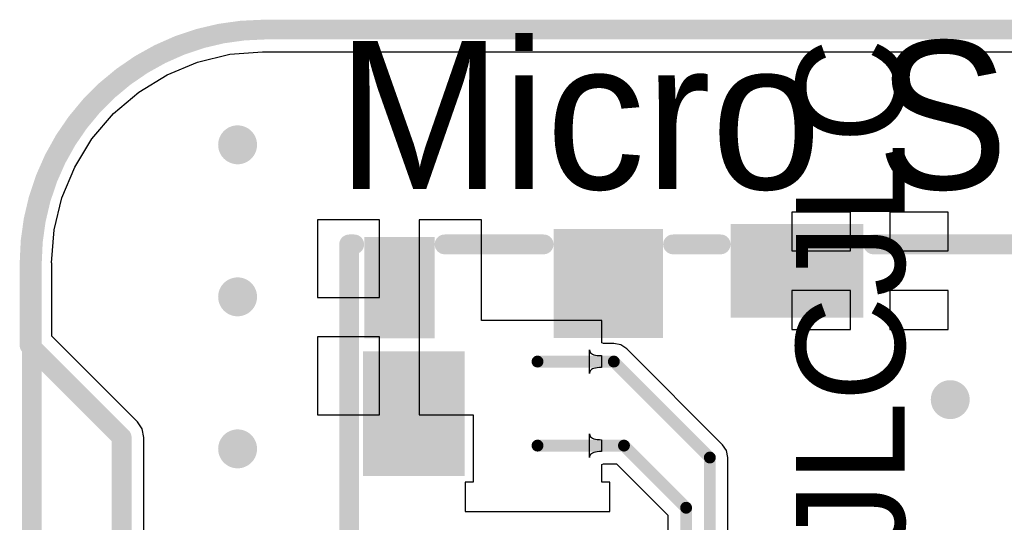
# Model space of a CAD drawing. Header units: millimetres. Extents: x 6.03 to 8.53, y 10.22 to 11.81.
# Tile 23 of 58: x 6.35 to 6.85, y 11.56 to 11.81. Entities that reach past the tile are written whole.
import ezdxf

# ---------------------------------------------------------------- set-up
doc = ezdxf.new("R2010")
doc.units = ezdxf.units.MM
doc.header["$MEASUREMENT"] = 0
for name, color, linetype in [('BottomLayer', 5, 'Continuous'), ('BottomOverlay', 54, 'Continuous'), ('KeepOutLayer', 6, 'Continuous'), ('MultiLayer', 9, 'Continuous'), ('TopLayer', 1, 'Continuous'), ('TopOverlay', 2, 'Continuous'), ('TopPaste', 8, 'Continuous'), ('TopSolder', 216, 'Continuous')]:
    doc.layers.add(name, color=color, linetype=linetype)

# ---------------------------------------------------------------- blocks, each defined once
blk = doc.blocks.new('CM4_2_B_4')
at = {"layer": 'BottomOverlay', "const_width": 0.01}
for points in [[(0.98425, 0.66929), (0.98425, -0.66871)], [(0.86614, -0.7874), (-1.06275, -0.7874)]]:
    blk.add_lwpolyline(points, dxfattribs=at)
blk.add_lwpolyline([(0.98425, -0.66929, -0.414214), (0.86614, -0.7874)], format="xyb", dxfattribs=at)
at = {"layer": 'BottomOverlay', "const_width": 0.005}
for points in [[(0.98175, -0.66871, 1), (0.98675, -0.66871, 1)], [(0.98175, -0.66929, 1), (0.98675, -0.66929, 1)], [(0.86364, -0.7874, 1), (0.86864, -0.7874, 1)], [(0.86364, -0.7874, 1), (0.86864, -0.7874, 1)]]:
    blk.add_lwpolyline(points, format="xyb", close=True, dxfattribs=at)
blk = doc.blocks.new('TF_SMD_TF_110_5')
at = {"layer": 'TopLayer'}
for points in [[(-0.23479, 0.19214), (-0.19148, 0.19214), (-0.23479, 0.21969), (-0.19148, 0.21969)], [(-0.17647, 0.17696), (-0.12136, 0.17696), (-0.17647, 0.22027), (-0.12136, 0.22027)], [(0.1218, 0.17696), (0.17691, 0.17696), (0.1218, 0.22027), (0.17691, 0.22027)], [(0.1915, 0.19214), (0.2348, 0.19214), (0.1915, 0.21969), (0.2348, 0.21969)], [(0.19155, 0.07656), (0.2388, 0.07656), (0.19155, 0.12381), (0.2388, 0.12381)], [(-0.24136, 0.00275), (-0.20199, 0.00275), (-0.24136, 0.0618), (-0.20199, 0.0618)], [(0.20199, -0.02481), (0.24136, -0.02481), (0.20199, 0.03424), (0.24136, 0.03424)], [(-0.19045, -0.16261), (-0.16092, -0.16261), (-0.19045, -0.10946), (-0.16092, -0.10946)], [(-0.14793, -0.16261), (-0.1184, -0.16261), (-0.14793, -0.10946), (-0.1184, -0.10946)], [(-0.10462, -0.16261), (-0.07509, -0.16261), (-0.10462, -0.10946), (-0.07509, -0.10946)], [(-0.06132, -0.16261), (-0.03179, -0.16261), (-0.06132, -0.10946), (-0.03179, -0.10946)], [(-0.01801, -0.16261), (0.01152, -0.16261), (-0.01801, -0.10946), (0.01152, -0.10946)], [(0.0253, -0.16261), (0.05483, -0.16261), (0.0253, -0.10946), (0.05483, -0.10946)], [(0.0686, -0.16261), (0.09813, -0.16261), (0.0686, -0.10946), (0.09813, -0.10946)], [(0.11191, -0.16261), (0.14144, -0.16261), (0.11191, -0.10946), (0.14144, -0.10946)], [(0.15128, -0.16261), (0.18081, -0.16261), (0.15128, -0.10946), (0.18081, -0.10946)], [(-0.2375, -0.23741), (-0.15876, -0.23741), (-0.2375, -0.17442), (-0.15876, -0.17442)], [(0.16015, -0.23741), (0.23888, -0.23741), (0.16015, -0.17442), (0.23888, -0.17442)]]:
    blk.add_solid(points, dxfattribs=at)
at = {"layer": 'TopOverlay', "const_width": 0.01}
for points in [[(-0.23, 0.22879), (-0.23, 0.23135)], [(0.235, 0.23135), (-0.23, 0.23135)], [(0.235, 0.22879), (0.235, 0.23135)], [(-0.23, 0.0709), (-0.23, 0.18304)], [(0.235, 0.13291), (0.235, 0.18304)], [(0.235, 0.04334), (0.235, 0.06746)], [(-0.23, -0.16865), (-0.23, -0.00635)], [(0.235, -0.16532), (0.235, -0.03391)], [(-0.155, -0.25365), (-0.14, -0.23865)], [(0.145, -0.23865), (-0.14, -0.23865)], [(0.16, -0.25365), (0.145, -0.23865)], [(-0.23, -0.25365), (-0.23, -0.24865)], [(0.235, -0.25365), (0.235, -0.24651)], [(-0.155, -0.25365), (-0.23, -0.25365)], [(0.235, -0.25365), (0.16, -0.25365)]]:
    blk.add_lwpolyline(points, dxfattribs=at)
at = {"layer": 'TopOverlay', "const_width": 0.005}
for points in [[(-0.2325, 0.23135, 1), (-0.2275, 0.23135, 1)], [(-0.2325, 0.23135, 1), (-0.2275, 0.23135, 1)], [(0.2325, 0.23135, 1), (0.2375, 0.23135, 1)], [(0.2325, 0.23135, 1), (0.2375, 0.23135, 1)], [(-0.2325, 0.22879, 1), (-0.2275, 0.22879, 1)], [(0.2325, 0.22879, 1), (0.2375, 0.22879, 1)], [(-0.2325, 0.18304, 1), (-0.2275, 0.18304, 1)], [(0.2325, 0.18304, 1), (0.2375, 0.18304, 1)], [(0.2325, 0.13291, 1), (0.2375, 0.13291, 1)], [(-0.2325, 0.0709, 1), (-0.2275, 0.0709, 1)], [(0.2325, 0.06746, 1), (0.2375, 0.06746, 1)], [(0.2325, 0.04334, 1), (0.2375, 0.04334, 1)], [(-0.2325, -0.00635, 1), (-0.2275, -0.00635, 1)], [(0.2325, -0.03391, 1), (0.2375, -0.03391, 1)], [(-0.2325, -0.16865, 1), (-0.2275, -0.16865, 1)], [(0.2325, -0.16532, 1), (0.2375, -0.16532, 1)], [(-0.1425, -0.23865, 1), (-0.1375, -0.23865, 1)], [(-0.1425, -0.23865, 1), (-0.1375, -0.23865, 1)], [(0.1425, -0.23865, 1), (0.1475, -0.23865, 1)], [(0.1425, -0.23865, 1), (0.1475, -0.23865, 1)], [(-0.2325, -0.24865, 1), (-0.2275, -0.24865, 1)], [(0.2325, -0.24651, 1), (0.2375, -0.24651, 1)], [(-0.2325, -0.25365, 1), (-0.2275, -0.25365, 1)], [(-0.2325, -0.25365, 1), (-0.2275, -0.25365, 1)], [(-0.1575, -0.25365, 1), (-0.1525, -0.25365, 1)], [(-0.1575, -0.25365, 1), (-0.1525, -0.25365, 1)], [(0.1575, -0.25365, 1), (0.1625, -0.25365, 1)], [(0.1575, -0.25365, 1), (0.1625, -0.25365, 1)], [(0.2325, -0.25365, 1), (0.2375, -0.25365, 1)], [(0.2325, -0.25365, 1), (0.2375, -0.25365, 1)]]:
    blk.add_lwpolyline(points, format="xyb", close=True, dxfattribs=at)
at = {"layer": 'TopPaste'}
for points in [[(-0.23479, 0.19214), (-0.19148, 0.19214), (-0.23479, 0.21969), (-0.19148, 0.21969)], [(-0.17647, 0.17696), (-0.12136, 0.17696), (-0.17647, 0.22027), (-0.12136, 0.22027)], [(0.1218, 0.17696), (0.17691, 0.17696), (0.1218, 0.22027), (0.17691, 0.22027)], [(0.1915, 0.19214), (0.2348, 0.19214), (0.1915, 0.21969), (0.2348, 0.21969)], [(0.19155, 0.07656), (0.2388, 0.07656), (0.19155, 0.12381), (0.2388, 0.12381)], [(-0.24136, 0.00275), (-0.20199, 0.00275), (-0.24136, 0.0618), (-0.20199, 0.0618)], [(0.20199, -0.02481), (0.24136, -0.02481), (0.20199, 0.03424), (0.24136, 0.03424)], [(-0.19045, -0.16261), (-0.16092, -0.16261), (-0.19045, -0.10946), (-0.16092, -0.10946)], [(-0.14793, -0.16261), (-0.1184, -0.16261), (-0.14793, -0.10946), (-0.1184, -0.10946)], [(-0.10462, -0.16261), (-0.07509, -0.16261), (-0.10462, -0.10946), (-0.07509, -0.10946)], [(-0.06132, -0.16261), (-0.03179, -0.16261), (-0.06132, -0.10946), (-0.03179, -0.10946)], [(-0.01801, -0.16261), (0.01152, -0.16261), (-0.01801, -0.10946), (0.01152, -0.10946)], [(0.0253, -0.16261), (0.05483, -0.16261), (0.0253, -0.10946), (0.05483, -0.10946)], [(0.0686, -0.16261), (0.09813, -0.16261), (0.0686, -0.10946), (0.09813, -0.10946)], [(0.11191, -0.16261), (0.14144, -0.16261), (0.11191, -0.10946), (0.14144, -0.10946)], [(0.15128, -0.16261), (0.18081, -0.16261), (0.15128, -0.10946), (0.18081, -0.10946)], [(-0.2375, -0.23741), (-0.15876, -0.23741), (-0.2375, -0.17442), (-0.15876, -0.17442)], [(0.16015, -0.23741), (0.23888, -0.23741), (0.16015, -0.17442), (0.23888, -0.17442)]]:
    blk.add_solid(points, dxfattribs=at)
at = {"layer": 'TopSolder'}
for points in [[(-0.18047, 0.17296), (-0.11736, 0.17296), (-0.18047, 0.22427), (-0.11736, 0.22427)], [(0.1178, 0.17296), (0.18091, 0.17296), (0.1178, 0.22427), (0.18091, 0.22427)], [(-0.23879, 0.18814), (-0.18748, 0.18814), (-0.23879, 0.22369), (-0.18748, 0.22369)], [(0.1875, 0.18814), (0.2388, 0.18814), (0.1875, 0.22369), (0.2388, 0.22369)], [(0.18755, 0.07256), (0.2428, 0.07256), (0.18755, 0.12781), (0.2428, 0.12781)], [(-0.24536, -0.00125), (-0.19799, -0.00125), (-0.24536, 0.0658), (-0.19799, 0.0658)], [(0.19799, -0.02881), (0.24536, -0.02881), (0.19799, 0.03824), (0.24536, 0.03824)], [(-0.19445, -0.16661), (-0.15692, -0.16661), (-0.19445, -0.10546), (-0.15692, -0.10546)], [(-0.15193, -0.16661), (-0.1144, -0.16661), (-0.15193, -0.10546), (-0.1144, -0.10546)], [(-0.10862, -0.16661), (-0.07109, -0.16661), (-0.10862, -0.10546), (-0.07109, -0.10546)], [(-0.06532, -0.16661), (-0.02779, -0.16661), (-0.06532, -0.10546), (-0.02779, -0.10546)], [(-0.02201, -0.16661), (0.01552, -0.16661), (-0.02201, -0.10546), (0.01552, -0.10546)], [(0.0213, -0.16661), (0.05883, -0.16661), (0.0213, -0.10546), (0.05883, -0.10546)], [(0.0646, -0.16661), (0.10213, -0.16661), (0.0646, -0.10546), (0.10213, -0.10546)], [(0.10791, -0.16661), (0.14544, -0.16661), (0.10791, -0.10546), (0.14544, -0.10546)], [(0.14728, -0.16661), (0.18481, -0.16661), (0.14728, -0.10546), (0.18481, -0.10546)], [(-0.24149, -0.24141), (-0.15476, -0.24141), (-0.24149, -0.17042), (-0.15476, -0.17042)], [(0.15615, -0.24141), (0.24288, -0.24141), (0.15615, -0.17042), (0.24288, -0.17042)]]:
    blk.add_solid(points, dxfattribs=at)

msp = doc.modelspace()

# ---------------------------------------------------------------- linework, layer by layer
at = {"layer": 'BottomLayer'}
for p, q in [((6.44002, 11.78836), (6.45634, 11.79228)), ((6.45634, 11.79228), (6.47291, 11.79358)), ((6.47291, 11.79358), (6.47307, 11.79355)), ((6.47307, 11.79355), (7.37977, 11.79355)), ((6.42452, 11.78194), (6.44002, 11.78836)), ((6.41021, 11.77317), (6.42452, 11.78194)), ((6.39745, 11.76227), (6.41021, 11.77317)), ((6.38655, 11.74951), (6.39745, 11.76227)), ((6.37779, 11.7352), (6.38655, 11.74951)), ((6.37136, 11.7197), (6.37779, 11.7352)), ((6.36745, 11.70338), (6.37136, 11.7197)), ((6.36614, 11.68682), (6.36745, 11.70338)), ((6.36618, 11.68665), (6.36614, 11.68682)), ((6.36618, 11.64968), (6.36618, 11.68665)), ((6.40951, 11.60636), (6.36618, 11.64968)), ((6.41194, 11.60272), (6.40951, 11.60636)), ((6.41279, 11.59843), (6.41194, 11.60272)), ((6.41279, 11.59842), (6.41279, 11.59843)), ((6.41279, 11.32284), (6.41279, 11.59842))]:
    msp.add_line(p, q, dxfattribs=at)
at = {"layer": 'BottomLayer', "const_width": 0.00984}
for points in [[(6.45531, 11.74646, 1), (6.46516, 11.74646, 1)], [(6.45531, 11.66953, 1), (6.46516, 11.66953, 1)], [(6.81594, 11.61752, 1), (6.82579, 11.61752, 1)], [(6.45531, 11.5926, 1), (6.46516, 11.5926, 1)], [(6.53681, 11.5926, 1), (6.54665, 11.5926, 1)]]:
    msp.add_lwpolyline(points, format="xyb", close=True, dxfattribs=at)
at = {"layer": 'KeepOutLayer', "const_width": 0.01}
msp.add_lwpolyline([(6.35496, 11.68665, -0.414214), (6.47307, 11.80476)], format="xyb", dxfattribs=at)
for points in [[(6.47307, 11.80476), (8.40272, 11.80476)], [(6.35496, 11.64504), (6.35496, 11.68665)], [(6.35496, 11.64504), (6.40157, 11.59843)], [(6.40157, 11.32283), (6.40157, 11.59843)]]:
    msp.add_lwpolyline(points, dxfattribs=at)
at = {"layer": 'KeepOutLayer', "const_width": 0.005}
for points in [[(6.47057, 11.80476, 1), (6.47557, 11.80476, 1)], [(6.47057, 11.80476, 1), (6.47557, 11.80476, 1)], [(6.35246, 11.68665, 1), (6.35746, 11.68665, 1)], [(6.35246, 11.68665, 1), (6.35746, 11.68665, 1)], [(6.35246, 11.64504, 1), (6.35746, 11.64504, 1)], [(6.35246, 11.64504, 1), (6.35746, 11.64504, 1)], [(6.39907, 11.59843, 1), (6.40407, 11.59843, 1)], [(6.39907, 11.59843, 1), (6.40407, 11.59843, 1)]]:
    msp.add_lwpolyline(points, format="xyb", close=True, dxfattribs=at)
at = {"layer": 'MultiLayer', "const_width": 0.00984}
for points in [[(6.45531, 11.74646, 1), (6.46516, 11.74646, 1)], [(6.45531, 11.66953, 1), (6.46516, 11.66953, 1)], [(6.81594, 11.61752, 1), (6.82579, 11.61752, 1)], [(6.45531, 11.5926, 1), (6.46516, 11.5926, 1)], [(6.53681, 11.5926, 1), (6.54665, 11.5926, 1)]]:
    msp.add_lwpolyline(points, format="xyb", close=True, dxfattribs=at)
at = {"layer": 'TopLayer'}
for p, q in [((6.44002, 11.78836), (6.45634, 11.79228)), ((6.45634, 11.79228), (6.47291, 11.79358)), ((6.47291, 11.79358), (6.47307, 11.79355)), ((6.47307, 11.79355), (7.37977, 11.79355)), ((6.42452, 11.78194), (6.44002, 11.78836)), ((6.41021, 11.77317), (6.42452, 11.78194)), ((6.39745, 11.76227), (6.41021, 11.77317)), ((6.38655, 11.74951), (6.39745, 11.76227)), ((6.37779, 11.7352), (6.38655, 11.74951)), ((6.37136, 11.7197), (6.37779, 11.7352)), ((6.36745, 11.70338), (6.37136, 11.7197)), ((6.77031, 11.71244), (6.74078, 11.71244)), ((6.74078, 11.71244), (6.74078, 11.69276)), ((6.77031, 11.69276), (6.77031, 11.71244)), ((6.81984, 11.71244), (6.79031, 11.71244)), ((6.79031, 11.71244), (6.79031, 11.69276)), ((6.81984, 11.69276), (6.81984, 11.71244)), ((6.53212, 11.70858), (6.50062, 11.70858)), ((6.50062, 11.70858), (6.50062, 11.66921)), ((6.53212, 11.66921), (6.53212, 11.70858)), ((6.58361, 11.70858), (6.55212, 11.70858)), ((6.55212, 11.70858), (6.55212, 11.65921)), ((6.58361, 11.65753), (6.58361, 11.70858)), ((6.36614, 11.68682), (6.36745, 11.70338)), ((6.74078, 11.69276), (6.77031, 11.69276)), ((6.79031, 11.69276), (6.81984, 11.69276)), ((6.36618, 11.68665), (6.36614, 11.68682)), ((6.36618, 11.64968), (6.36618, 11.68665)), ((6.50062, 11.66921), (6.53212, 11.66921)), ((6.77031, 11.67276), (6.74078, 11.67276)), ((6.74078, 11.67276), (6.74078, 11.65307)), ((6.77031, 11.65307), (6.77031, 11.67276)), ((6.81984, 11.67276), (6.79031, 11.67276)), ((6.79031, 11.67276), (6.79031, 11.65307)), ((6.81984, 11.65307), (6.81984, 11.67276)), ((6.55212, 11.65921), (6.55212, 11.60984)), ((6.64457, 11.65753), (6.58361, 11.65753)), ((6.64457, 11.64626), (6.64457, 11.65753)), ((6.40951, 11.60636), (6.36618, 11.64968)), ((6.74078, 11.65307), (6.77031, 11.65307)), ((6.79031, 11.65307), (6.81984, 11.65307)), ((6.53212, 11.64921), (6.50062, 11.64921)), ((6.50062, 11.64921), (6.50062, 11.60984)), ((6.53212, 11.60984), (6.53212, 11.64921)), ((6.64462, 11.64626), (6.64457, 11.64626)), ((6.64533, 11.64594), (6.64462, 11.64626)), ((6.65063, 11.64594), (6.64533, 11.64594)), ((6.65415, 11.64525), (6.65063, 11.64594)), ((6.65712, 11.64326), (6.65415, 11.64525)), ((6.63833, 11.63077), (6.63833, 11.64277)), ((6.63833, 11.64277), (6.63839, 11.6422)), ((6.63839, 11.6422), (6.63858, 11.64169)), ((6.63858, 11.64169), (6.63888, 11.64124)), ((6.63888, 11.64124), (6.63931, 11.64085)), ((6.63931, 11.64085), (6.63986, 11.64052)), ((6.63986, 11.64052), (6.64053, 11.64025)), ((6.64053, 11.64025), (6.64133, 11.64004)), ((6.64133, 11.64004), (6.64225, 11.63989)), ((6.64225, 11.63989), (6.64329, 11.6398)), ((6.64329, 11.6398), (6.64445, 11.63977)), ((6.64445, 11.63977), (6.64445, 11.63377)), ((6.70569, 11.59469), (6.65712, 11.64326)), ((6.63839, 11.63134), (6.63833, 11.63077)), ((6.63858, 11.63185), (6.63839, 11.63134)), ((6.63888, 11.6323), (6.63858, 11.63185)), ((6.63931, 11.63269), (6.63888, 11.6323)), ((6.63986, 11.63302), (6.63931, 11.63269)), ((6.64053, 11.63329), (6.63986, 11.63302)), ((6.64133, 11.6335), (6.64053, 11.63329)), ((6.64225, 11.63365), (6.64133, 11.6335)), ((6.64329, 11.63374), (6.64225, 11.63365)), ((6.64445, 11.63377), (6.64329, 11.63374)), ((6.50062, 11.60984), (6.53212, 11.60984)), ((6.55212, 11.60984), (6.57942, 11.60984)), ((6.57942, 11.60984), (6.57942, 11.5757)), ((6.41194, 11.60272), (6.40951, 11.60636)), ((6.41279, 11.59843), (6.41194, 11.60272)), ((6.63833, 11.58825), (6.63833, 11.60025)), ((6.63833, 11.60025), (6.63839, 11.59968)), ((6.63839, 11.59968), (6.63858, 11.59917)), ((6.41279, 11.59842), (6.41279, 11.59843)), ((6.41279, 11.32284), (6.41279, 11.59842)), ((6.63858, 11.59917), (6.63888, 11.59872)), ((6.63888, 11.59872), (6.63931, 11.59833)), ((6.63931, 11.59833), (6.63986, 11.598)), ((6.63986, 11.598), (6.64053, 11.59773)), ((6.64053, 11.59773), (6.64133, 11.59752)), ((6.64133, 11.59752), (6.64225, 11.59737)), ((6.64225, 11.59737), (6.64329, 11.59728)), ((6.64329, 11.59728), (6.64445, 11.59725)), ((6.64445, 11.59725), (6.64445, 11.59125)), ((6.70767, 11.59172), (6.70569, 11.59469)), ((6.63888, 11.58978), (6.63858, 11.58933)), ((6.63931, 11.59017), (6.63888, 11.58978)), ((6.63986, 11.5905), (6.63931, 11.59017)), ((6.64053, 11.59077), (6.63986, 11.5905)), ((6.64133, 11.59098), (6.64053, 11.59077)), ((6.64225, 11.59113), (6.64133, 11.59098)), ((6.64329, 11.59122), (6.64225, 11.59113)), ((6.64445, 11.59125), (6.64329, 11.59122)), ((6.70837, 11.5882), (6.70767, 11.59172)), ((6.63839, 11.58882), (6.63833, 11.58825)), ((6.63858, 11.58933), (6.63839, 11.58882)), ((6.64457, 11.58475), (6.64462, 11.58476)), ((6.64457, 11.5757), (6.64457, 11.58475)), ((6.64462, 11.58476), (6.64533, 11.58507)), ((6.64533, 11.58507), (6.65195, 11.58507)), ((6.65195, 11.58507), (6.67802, 11.559)), ((6.70837, 11.47956), (6.70837, 11.5882)), ((6.57942, 11.5757), (6.57542, 11.5757)), ((6.57542, 11.5757), (6.57542, 11.56094)), ((6.64857, 11.5757), (6.64457, 11.5757)), ((6.64857, 11.56094), (6.64857, 11.5757)), ((6.57542, 11.56094), (6.64857, 11.56094)), ((6.67802, 11.559), (6.67802, 11.49878))]:
    msp.add_line(p, q, dxfattribs=at)
for points, const_width in [([(6.45531, 11.74646, 1), (6.46516, 11.74646, 1)], 0.00984), ([(6.45531, 11.66953, 1), (6.46516, 11.66953, 1)], 0.00984), ([(6.6105, 11.63677, 1), (6.6135, 11.63677, 1)], 0.003), ([(6.64913, 11.63677, 1), (6.65213, 11.63677, 1)], 0.003), ([(6.64913, 11.63677, 1), (6.65213, 11.63677, 1)], 0.003), ([(6.81594, 11.61752, 1), (6.82579, 11.61752, 1)], 0.00984), ([(6.45531, 11.5926, 1), (6.46516, 11.5926, 1)], 0.00984), ([(6.53681, 11.5926, 1), (6.54665, 11.5926, 1)], 0.00984), ([(6.6105, 11.59425, 1), (6.6135, 11.59425, 1)], 0.003), ([(6.65425, 11.59425, 1), (6.65725, 11.59425, 1)], 0.003), ([(6.65425, 11.59425, 1), (6.65725, 11.59425, 1)], 0.003), ([(6.6977, 11.5882, 1), (6.7007, 11.5882, 1)], 0.003), ([(6.6977, 11.5882, 1), (6.7007, 11.5882, 1)], 0.003), ([(6.6857, 11.5628, 1), (6.6887, 11.5628, 1)], 0.003), ([(6.6857, 11.5628, 1), (6.6887, 11.5628, 1)], 0.003)]:
    msp.add_lwpolyline(points, format="xyb", close=True, dxfattribs=dict(at, const_width=const_width))
at = {"layer": 'TopLayer', "const_width": 0.006}
for points in [[(6.612, 11.63677), (6.65063, 11.63677)], [(6.65063, 11.63677), (6.6992, 11.5882)], [(6.612, 11.59425), (6.65575, 11.59425)], [(6.65575, 11.59425), (6.6872, 11.5628)], [(6.6992, 11.25506), (6.6992, 11.5882)], [(6.6872, 11.26003), (6.6872, 11.5628)]]:
    msp.add_lwpolyline(points, dxfattribs=at)

# ---------------------------------------------------------------- block references
for name, p, rotation in [('CM4_2_B_4', (7.34037, 11.01738), 180), ('TF_SMD_TF_110_5', (6.74803, 11.46108), 90)]:
    msp.add_blockref(name, p, dxfattribs=dict(rotation=rotation))

# ---------------------------------------------------------------- texts
at = {"layer": 'TopOverlay'}
for s, height, rotation, p in [('Micro SD Card', 0.075, 360, (6.51047, 11.72402)), ('JLCJLCJLCJLC', 0.055, 90, (6.79785, 11.27721))]:
    msp.add_text(s, height=height, rotation=rotation, dxfattribs=at).set_placement(p)

doc.saveas('drawing.dxf')
